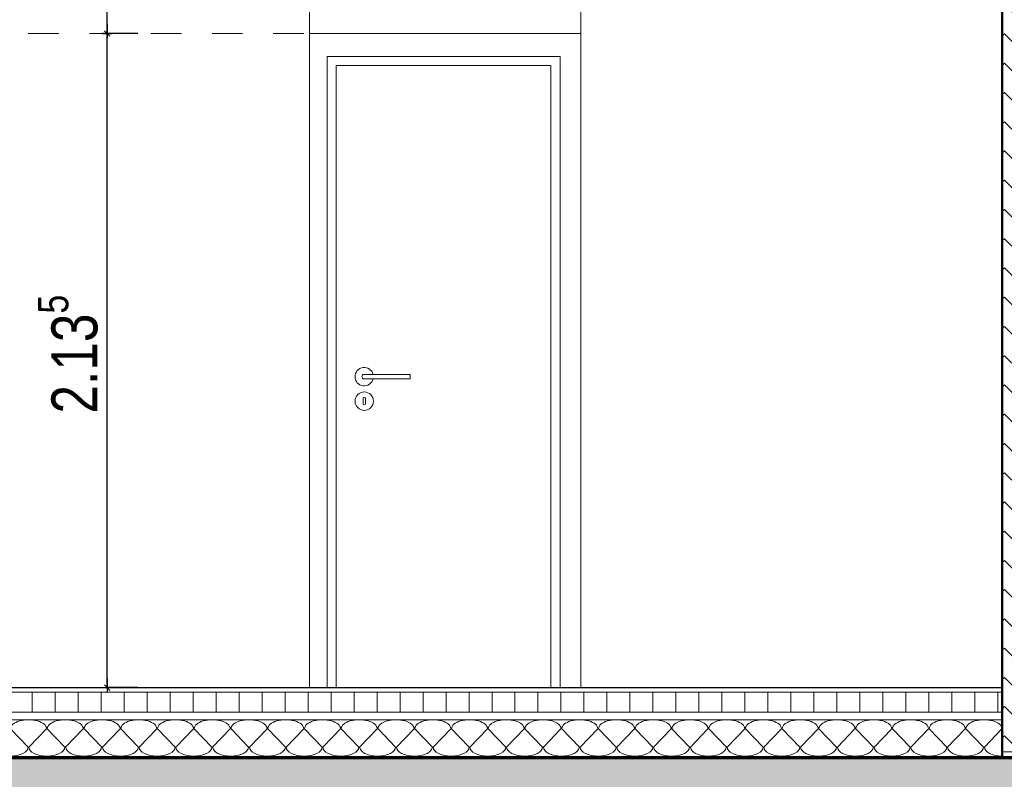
# Model space of a CAD drawing. Header units: metres. Extents: x 1316.5 to 1415.3, y -94.1 to -52.
# Tile 187 of 256: x 1363.9 to 1367.1, y -62.5 to -60. Entities that reach past the tile are written whole.
import ezdxf

# ---------------------------------------------------------------- set-up
doc = ezdxf.new("R2010")
doc.units = ezdxf.units.M
doc.header["$PDMODE"] = 65
doc.linetypes.add('AUSGEZOGEN', pattern=[0])
doc.linetypes.add('STRICHPUNKT2_S5', pattern=[0.1, 0.07, -0.01, 0.01, -0.01])
for name, color, linetype, lineweight in [('XR$11$Design', 4, 'AUSGEZOGEN', 13), ('XR$11$Türen', 3, 'AUSGEZOGEN', 18), ('XR$11$Wand', 1, 'AUSGEZOGEN', 50), ('XR$12$Achsen', 4, 'AUSGEZOGEN', 13), ('XR$12$Maßlinie 1_50', 7, 'AUSGEZOGEN', 25), ('XR$13$Muster', 4, 'AUSGEZOGEN', 13), ('XR$13$Schraffur', 4, 'AUSGEZOGEN', 13)]:
    doc.layers.add(name, color=color, linetype=linetype, lineweight=lineweight)
doc.styles.add('ARIAL', font='arial.ttf')
doc.dimstyles.new('DIMSTYLE_52', dxfattribs={"dimtxt": 0.15, "dimasz": 0.03, "dimexe": 0, "dimexo": 0, "dimgap": 0.075, "dimtad": 2, "dimdec": 1, "dimlfac": 100, "dimrnd": 0.5, "dimzin": 4, "dimdsep": 46, "dimtxsty": 'ARIAL', "dimblk1": 'ALL_ML_STRICH', "dimblk2": 'ALL_ML_STRICH', "dimsah": 1, "dimcen": 0, "dimclrd": 3, "dimclre": 3, "dimclrt": 3, "dimadec": 0, "dimazin": 0, "dimtfac": 1, "dimtdec": 0, "dimtix": 1, "dimtmove": 2, "dimatfit": 3, "dimfxl": 0, "dimtzin": 0, "dimlwd": 0, "dimlwe": 25, "dimarcsym": 0})
doc.dimstyles.new('DIMSTYLE_54', dxfattribs={"dimtxt": 0.125, "dimasz": 0.15, "dimexe": 0, "dimexo": 0, "dimgap": 0.0625, "dimtad": 2, "dimrnd": 0.005, "dimzin": 4, "dimdsep": 46, "dimtxsty": 'ARIAL', "dimblk1": 'ALL_ML_KREIS', "dimblk2": 'ALL_ML_KREIS', "dimsah": 1, "dimcen": 0, "dimclrd": 3, "dimclre": 3, "dimclrt": 3, "dimadec": 0, "dimazin": 0, "dimtfac": 1, "dimtdec": 0, "dimtix": 1, "dimtmove": 2, "dimatfit": 3, "dimfxl": 0, "dimtzin": 0, "dimlwd": 0, "dimlwe": 25, "dimarcsym": 0})
doc.dimstyles.new('DIMSTYLE_55', dxfattribs={"dimtxt": 0.125, "dimasz": 0.15, "dimexe": 0, "dimexo": 0, "dimgap": 0.0625, "dimtad": 2, "dimdec": 1, "dimlfac": 100, "dimrnd": 0.5, "dimzin": 4, "dimdsep": 46, "dimtxsty": 'ARIAL', "dimblk1": 'ALL_ML_KREIS', "dimblk2": 'ALL_ML_KREIS', "dimsah": 1, "dimcen": 0, "dimclrd": 3, "dimclre": 3, "dimclrt": 3, "dimadec": 0, "dimazin": 0, "dimtfac": 1, "dimtdec": 0, "dimtix": 1, "dimtmove": 2, "dimatfit": 3, "dimfxl": 0, "dimtvp": 1.2, "dimtzin": 0, "dimlwd": 0, "dimlwe": 25, "dimarcsym": 0})
doc.dimstyles.new('DIMSTYLE_56', dxfattribs={"dimtxt": 0.125, "dimasz": 0.15, "dimexe": 0, "dimexo": 0, "dimgap": 0.0625, "dimtad": 2, "dimdec": 3, "dimrnd": 0.005, "dimzin": 4, "dimdsep": 46, "dimtxsty": 'ARIAL', "dimblk1": 'ALL_ML_KREIS', "dimblk2": 'ALL_ML_KREIS', "dimsah": 1, "dimcen": 0, "dimclrd": 3, "dimclre": 3, "dimclrt": 3, "dimadec": 0, "dimazin": 0, "dimtfac": 1, "dimtdec": 0, "dimtix": 1, "dimtmove": 2, "dimatfit": 3, "dimfxl": 0, "dimtzin": 0, "dimlwd": 0, "dimlwe": 25, "dimarcsym": 0})
doc.dimstyles.new('DIMSTYLE_58', dxfattribs={"dimtxt": 0.15, "dimasz": 0.03, "dimexe": 0, "dimexo": 0, "dimgap": 0.075, "dimtad": 2, "dimdec": 3, "dimrnd": 0.005, "dimzin": 4, "dimdsep": 46, "dimtxsty": 'ARIAL', "dimblk1": 'ALL_ML_STRICH', "dimblk2": 'ALL_ML_STRICH', "dimsah": 1, "dimcen": 0, "dimclrd": 3, "dimclre": 3, "dimclrt": 3, "dimadec": 0, "dimazin": 0, "dimtfac": 1, "dimtdec": 0, "dimtix": 1, "dimtmove": 2, "dimatfit": 3, "dimfxl": 0, "dimtzin": 0, "dimlwd": 0, "dimlwe": 25, "dimarcsym": 0})
doc.dimstyles.new('DIMSTYLE_59', dxfattribs={"dimtxt": 0.175, "dimasz": 0.15, "dimexe": 0, "dimexo": 0, "dimgap": 0.0875, "dimtad": 2, "dimrnd": 0.005, "dimzin": 4, "dimdsep": 46, "dimtxsty": 'ARIAL', "dimblk1": 'ALL_ML_KREIS', "dimblk2": 'ALL_ML_KREIS', "dimsah": 1, "dimcen": 0, "dimclrd": 3, "dimclre": 3, "dimclrt": 3, "dimadec": 0, "dimazin": 0, "dimtfac": 1, "dimtdec": 0, "dimtix": 1, "dimtmove": 2, "dimatfit": 3, "dimfxl": 0, "dimtzin": 0, "dimlwd": 0, "dimlwe": 25, "dimarcsym": 0})

# ---------------------------------------------------------------- blocks, each defined once
blk = doc.blocks.new('MUSTERELEMENT_74')
at = {"layer": 'XR$11$Design', "color": 4, "linetype": 'AUSGEZOGEN', "lineweight": 13, "transparency": 33554687}
for p, q in [((1363.8492, -62.4497), (1363.9291, -62.4497)), ((1363.8492, -62.4547), (1363.9291, -62.4547)), ((1363.9291, -62.4497), (1364.0091, -62.4497)), ((1363.9291, -62.4497), (1363.9291, -62.4547)), ((1363.9291, -62.4497), (1363.9291, -62.4547)), ((1363.9291, -62.4507), (1363.9691, -62.4507)), ((1363.9291, -62.4517), (1363.9691, -62.4517)), ((1363.9291, -62.4527), (1363.9691, -62.4527)), ((1363.9291, -62.4537), (1363.9691, -62.4537)), ((1363.9291, -62.4547), (1364.0091, -62.4547)), ((1363.9691, -62.4497), (1363.9691, -62.4547)), ((1364.0091, -62.4497), (1364.0891, -62.4497)), ((1364.0091, -62.4497), (1364.0091, -62.4547)), ((1364.0091, -62.4497), (1364.0091, -62.4547)), ((1364.0091, -62.4507), (1364.0491, -62.4507)), ((1364.0091, -62.4517), (1364.0491, -62.4517)), ((1364.0091, -62.4527), (1364.0491, -62.4527)), ((1364.0091, -62.4537), (1364.0491, -62.4537)), ((1364.0091, -62.4547), (1364.0891, -62.4547)), ((1364.0491, -62.4497), (1364.0491, -62.4547)), ((1364.0891, -62.4497), (1364.169, -62.4497)), ((1364.0891, -62.4497), (1364.0891, -62.4547)), ((1364.0891, -62.4497), (1364.0891, -62.4547)), ((1364.0891, -62.4507), (1364.1291, -62.4507)), ((1364.0891, -62.4517), (1364.1291, -62.4517)), ((1364.0891, -62.4527), (1364.1291, -62.4527)), ((1364.0891, -62.4537), (1364.1291, -62.4537)), ((1364.0891, -62.4547), (1364.169, -62.4547)), ((1364.1291, -62.4497), (1364.1291, -62.4547)), ((1364.169, -62.4497), (1364.249, -62.4497)), ((1364.169, -62.4497), (1364.169, -62.4547)), ((1364.169, -62.4497), (1364.169, -62.4547)), ((1364.169, -62.4507), (1364.209, -62.4507)), ((1364.169, -62.4517), (1364.209, -62.4517)), ((1364.169, -62.4527), (1364.209, -62.4527)), ((1364.169, -62.4537), (1364.209, -62.4537)), ((1364.169, -62.4547), (1364.249, -62.4547)), ((1364.209, -62.4497), (1364.209, -62.4547)), ((1364.249, -62.4497), (1364.329, -62.4497)), ((1364.249, -62.4497), (1364.249, -62.4547)), ((1364.249, -62.4497), (1364.249, -62.4547)), ((1364.249, -62.4507), (1364.289, -62.4507)), ((1364.249, -62.4517), (1364.289, -62.4517)), ((1364.249, -62.4527), (1364.289, -62.4527)), ((1364.249, -62.4537), (1364.289, -62.4537)), ((1364.249, -62.4547), (1364.329, -62.4547)), ((1364.289, -62.4497), (1364.289, -62.4547)), ((1364.329, -62.4497), (1364.4089, -62.4497)), ((1364.329, -62.4497), (1364.329, -62.4547)), ((1364.329, -62.4497), (1364.329, -62.4547)), ((1364.329, -62.4507), (1364.369, -62.4507)), ((1364.329, -62.4517), (1364.369, -62.4517)), ((1364.329, -62.4527), (1364.369, -62.4527)), ((1364.329, -62.4537), (1364.369, -62.4537)), ((1364.329, -62.4547), (1364.4089, -62.4547)), ((1364.369, -62.4497), (1364.369, -62.4547)), ((1364.4089, -62.4497), (1364.4889, -62.4497)), ((1364.4089, -62.4497), (1364.4089, -62.4547)), ((1364.4089, -62.4497), (1364.4089, -62.4547)), ((1364.4089, -62.4507), (1364.4489, -62.4507)), ((1364.4089, -62.4517), (1364.4489, -62.4517)), ((1364.4089, -62.4527), (1364.4489, -62.4527)), ((1364.4089, -62.4537), (1364.4489, -62.4537)), ((1364.4089, -62.4547), (1364.4889, -62.4547)), ((1364.4489, -62.4497), (1364.4489, -62.4547)), ((1364.4889, -62.4497), (1364.5689, -62.4497)), ((1364.4889, -62.4497), (1364.4889, -62.4547)), ((1364.4889, -62.4497), (1364.4889, -62.4547)), ((1364.4889, -62.4507), (1364.5289, -62.4507)), ((1364.4889, -62.4517), (1364.5289, -62.4517)), ((1364.4889, -62.4527), (1364.5289, -62.4527)), ((1364.4889, -62.4537), (1364.5289, -62.4537)), ((1364.4889, -62.4547), (1364.5689, -62.4547)), ((1364.5289, -62.4497), (1364.5289, -62.4547)), ((1364.5689, -62.4497), (1364.6489, -62.4497)), ((1364.5689, -62.4497), (1364.5689, -62.4547)), ((1364.5689, -62.4497), (1364.5689, -62.4547)), ((1364.5689, -62.4507), (1364.6089, -62.4507)), ((1364.5689, -62.4517), (1364.6089, -62.4517)), ((1364.5689, -62.4527), (1364.6089, -62.4527)), ((1364.5689, -62.4537), (1364.6089, -62.4537)), ((1364.5689, -62.4547), (1364.6489, -62.4547)), ((1364.6089, -62.4497), (1364.6089, -62.4547)), ((1364.6489, -62.4497), (1364.7288, -62.4497)), ((1364.6489, -62.4497), (1364.6489, -62.4547)), ((1364.6489, -62.4497), (1364.6489, -62.4547)), ((1364.6489, -62.4507), (1364.6888, -62.4507)), ((1364.6489, -62.4517), (1364.6888, -62.4517)), ((1364.6489, -62.4527), (1364.6888, -62.4527)), ((1364.6489, -62.4537), (1364.6888, -62.4537)), ((1364.6489, -62.4547), (1364.7288, -62.4547)), ((1364.6888, -62.4497), (1364.6888, -62.4547)), ((1364.7288, -62.4497), (1364.8088, -62.4497)), ((1364.7288, -62.4497), (1364.7288, -62.4547)), ((1364.7288, -62.4497), (1364.7288, -62.4547)), ((1364.7288, -62.4507), (1364.7688, -62.4507)), ((1364.7288, -62.4517), (1364.7688, -62.4517)), ((1364.7288, -62.4527), (1364.7688, -62.4527)), ((1364.7288, -62.4537), (1364.7688, -62.4537)), ((1364.7288, -62.4547), (1364.8088, -62.4547)), ((1364.7688, -62.4497), (1364.7688, -62.4547)), ((1364.8088, -62.4497), (1364.8888, -62.4497)), ((1364.8088, -62.4497), (1364.8088, -62.4547)), ((1364.8088, -62.4497), (1364.8088, -62.4547)), ((1364.8088, -62.4507), (1364.8488, -62.4507)), ((1364.8088, -62.4517), (1364.8488, -62.4517)), ((1364.8088, -62.4527), (1364.8488, -62.4527)), ((1364.8088, -62.4537), (1364.8488, -62.4537)), ((1364.8088, -62.4547), (1364.8888, -62.4547)), ((1364.8488, -62.4497), (1364.8488, -62.4547)), ((1364.8888, -62.4497), (1364.9687, -62.4497)), ((1364.8888, -62.4497), (1364.8888, -62.4547)), ((1364.8888, -62.4497), (1364.8888, -62.4547)), ((1364.8888, -62.4507), (1364.9288, -62.4507)), ((1364.8888, -62.4517), (1364.9288, -62.4517)), ((1364.8888, -62.4527), (1364.9288, -62.4527)), ((1364.8888, -62.4537), (1364.9288, -62.4537)), ((1364.8888, -62.4547), (1364.9687, -62.4547)), ((1364.9288, -62.4497), (1364.9288, -62.4547)), ((1364.9687, -62.4497), (1365.0487, -62.4497)), ((1364.9687, -62.4497), (1364.9687, -62.4547)), ((1364.9687, -62.4497), (1364.9687, -62.4547)), ((1364.9687, -62.4507), (1365.0087, -62.4507)), ((1364.9687, -62.4517), (1365.0087, -62.4517)), ((1364.9687, -62.4527), (1365.0087, -62.4527)), ((1364.9687, -62.4537), (1365.0087, -62.4537)), ((1364.9687, -62.4547), (1365.0487, -62.4547)), ((1365.0087, -62.4497), (1365.0087, -62.4547)), ((1365.0487, -62.4497), (1365.1287, -62.4497)), ((1365.0487, -62.4497), (1365.0487, -62.4547)), ((1365.0487, -62.4497), (1365.0487, -62.4547)), ((1365.0487, -62.4507), (1365.0887, -62.4507)), ((1365.0487, -62.4517), (1365.0887, -62.4517)), ((1365.0487, -62.4527), (1365.0887, -62.4527)), ((1365.0487, -62.4537), (1365.0887, -62.4537)), ((1365.0487, -62.4547), (1365.1287, -62.4547)), ((1365.0887, -62.4497), (1365.0887, -62.4547)), ((1365.1287, -62.4497), (1365.2087, -62.4497)), ((1365.1287, -62.4497), (1365.1287, -62.4547)), ((1365.1287, -62.4497), (1365.1287, -62.4547)), ((1365.1287, -62.4507), (1365.1687, -62.4507)), ((1365.1287, -62.4517), (1365.1687, -62.4517)), ((1365.1287, -62.4527), (1365.1687, -62.4527)), ((1365.1287, -62.4537), (1365.1687, -62.4537)), ((1365.1287, -62.4547), (1365.2087, -62.4547)), ((1365.1687, -62.4497), (1365.1687, -62.4547)), ((1365.2087, -62.4497), (1365.2886, -62.4497)), ((1365.2087, -62.4497), (1365.2087, -62.4547)), ((1365.2087, -62.4497), (1365.2087, -62.4547)), ((1365.2087, -62.4507), (1365.2486, -62.4507)), ((1365.2087, -62.4517), (1365.2486, -62.4517)), ((1365.2087, -62.4527), (1365.2486, -62.4527)), ((1365.2087, -62.4537), (1365.2486, -62.4537)), ((1365.2087, -62.4547), (1365.2886, -62.4547)), ((1365.2486, -62.4497), (1365.2486, -62.4547)), ((1365.2886, -62.4497), (1365.3686, -62.4497)), ((1365.2886, -62.4497), (1365.2886, -62.4547)), ((1365.2886, -62.4497), (1365.2886, -62.4547)), ((1365.2886, -62.4507), (1365.3286, -62.4507)), ((1365.2886, -62.4517), (1365.3286, -62.4517)), ((1365.2886, -62.4527), (1365.3286, -62.4527)), ((1365.2886, -62.4537), (1365.3286, -62.4537)), ((1365.2886, -62.4547), (1365.3686, -62.4547)), ((1365.3286, -62.4497), (1365.3286, -62.4547)), ((1365.3686, -62.4497), (1365.4486, -62.4497)), ((1365.3686, -62.4497), (1365.3686, -62.4547)), ((1365.3686, -62.4497), (1365.3686, -62.4547)), ((1365.3686, -62.4507), (1365.4086, -62.4507)), ((1365.3686, -62.4517), (1365.4086, -62.4517)), ((1365.3686, -62.4527), (1365.4086, -62.4527)), ((1365.3686, -62.4537), (1365.4086, -62.4537)), ((1365.3686, -62.4547), (1365.4486, -62.4547)), ((1365.4086, -62.4497), (1365.4086, -62.4547)), ((1365.4486, -62.4497), (1365.5285, -62.4497)), ((1365.4486, -62.4497), (1365.4486, -62.4547)), ((1365.4486, -62.4497), (1365.4486, -62.4547)), ((1365.4486, -62.4507), (1365.4886, -62.4507)), ((1365.4486, -62.4517), (1365.4886, -62.4517)), ((1365.4486, -62.4527), (1365.4886, -62.4527)), ((1365.4486, -62.4537), (1365.4886, -62.4537)), ((1365.4486, -62.4547), (1365.5285, -62.4547)), ((1365.4886, -62.4497), (1365.4886, -62.4547)), ((1365.5285, -62.4497), (1365.6085, -62.4497)), ((1365.5285, -62.4497), (1365.5285, -62.4547)), ((1365.5285, -62.4497), (1365.5285, -62.4547)), ((1365.5285, -62.4507), (1365.5685, -62.4507)), ((1365.5285, -62.4517), (1365.5685, -62.4517)), ((1365.5285, -62.4527), (1365.5685, -62.4527)), ((1365.5285, -62.4537), (1365.5685, -62.4537)), ((1365.5285, -62.4547), (1365.6085, -62.4547)), ((1365.5685, -62.4497), (1365.5685, -62.4547)), ((1365.6085, -62.4497), (1365.6885, -62.4497)), ((1365.6085, -62.4497), (1365.6085, -62.4547)), ((1365.6085, -62.4497), (1365.6085, -62.4547)), ((1365.6085, -62.4507), (1365.6485, -62.4507)), ((1365.6085, -62.4517), (1365.6485, -62.4517)), ((1365.6085, -62.4527), (1365.6485, -62.4527)), ((1365.6085, -62.4537), (1365.6485, -62.4537)), ((1365.6085, -62.4547), (1365.6885, -62.4547)), ((1365.6485, -62.4497), (1365.6485, -62.4547)), ((1365.6885, -62.4497), (1365.7685, -62.4497)), ((1365.6885, -62.4497), (1365.6885, -62.4547)), ((1365.6885, -62.4497), (1365.6885, -62.4547)), ((1365.6885, -62.4507), (1365.7285, -62.4507)), ((1365.6885, -62.4517), (1365.7285, -62.4517)), ((1365.6885, -62.4527), (1365.7285, -62.4527)), ((1365.6885, -62.4537), (1365.7285, -62.4537)), ((1365.6885, -62.4547), (1365.7685, -62.4547)), ((1365.7285, -62.4497), (1365.7285, -62.4547)), ((1365.7685, -62.4497), (1365.8484, -62.4497)), ((1365.7685, -62.4497), (1365.7685, -62.4547)), ((1365.7685, -62.4497), (1365.7685, -62.4547)), ((1365.7685, -62.4507), (1365.8084, -62.4507)), ((1365.7685, -62.4517), (1365.8084, -62.4517)), ((1365.7685, -62.4527), (1365.8084, -62.4527)), ((1365.7685, -62.4537), (1365.8084, -62.4537)), ((1365.7685, -62.4547), (1365.8484, -62.4547)), ((1365.8084, -62.4497), (1365.8084, -62.4547)), ((1365.8484, -62.4497), (1365.9284, -62.4497)), ((1365.8484, -62.4497), (1365.8484, -62.4547)), ((1365.8484, -62.4497), (1365.8484, -62.4547)), ((1365.8484, -62.4507), (1365.8884, -62.4507)), ((1365.8484, -62.4517), (1365.8884, -62.4517)), ((1365.8484, -62.4527), (1365.8884, -62.4527)), ((1365.8484, -62.4537), (1365.8884, -62.4537)), ((1365.8484, -62.4547), (1365.9284, -62.4547)), ((1365.8884, -62.4497), (1365.8884, -62.4547)), ((1365.9284, -62.4497), (1366.0084, -62.4497)), ((1365.9284, -62.4497), (1365.9284, -62.4547)), ((1365.9284, -62.4497), (1365.9284, -62.4547)), ((1365.9284, -62.4507), (1365.9684, -62.4507)), ((1365.9284, -62.4517), (1365.9684, -62.4517)), ((1365.9284, -62.4527), (1365.9684, -62.4527)), ((1365.9284, -62.4537), (1365.9684, -62.4537)), ((1365.9284, -62.4547), (1366.0084, -62.4547)), ((1365.9684, -62.4497), (1365.9684, -62.4547)), ((1366.0084, -62.4497), (1366.0883, -62.4497)), ((1366.0084, -62.4497), (1366.0084, -62.4547)), ((1366.0084, -62.4497), (1366.0084, -62.4547)), ((1366.0084, -62.4507), (1366.0483, -62.4507)), ((1366.0084, -62.4517), (1366.0483, -62.4517)), ((1366.0084, -62.4527), (1366.0483, -62.4527)), ((1366.0084, -62.4537), (1366.0483, -62.4537)), ((1366.0084, -62.4547), (1366.0883, -62.4547)), ((1366.0483, -62.4497), (1366.0483, -62.4547)), ((1366.0883, -62.4497), (1366.1683, -62.4497)), ((1366.0883, -62.4497), (1366.0883, -62.4547)), ((1366.0883, -62.4497), (1366.0883, -62.4547)), ((1366.0883, -62.4507), (1366.1283, -62.4507)), ((1366.0883, -62.4517), (1366.1283, -62.4517)), ((1366.0883, -62.4527), (1366.1283, -62.4527)), ((1366.0883, -62.4537), (1366.1283, -62.4537)), ((1366.0883, -62.4547), (1366.1683, -62.4547)), ((1366.1283, -62.4497), (1366.1283, -62.4547)), ((1366.1683, -62.4497), (1366.2483, -62.4497)), ((1366.1683, -62.4497), (1366.1683, -62.4547)), ((1366.1683, -62.4497), (1366.1683, -62.4547)), ((1366.1683, -62.4507), (1366.2083, -62.4507)), ((1366.1683, -62.4517), (1366.2083, -62.4517)), ((1366.1683, -62.4527), (1366.2083, -62.4527)), ((1366.1683, -62.4537), (1366.2083, -62.4537)), ((1366.1683, -62.4547), (1366.2483, -62.4547)), ((1366.2083, -62.4497), (1366.2083, -62.4547)), ((1366.2483, -62.4497), (1366.3282, -62.4497)), ((1366.2483, -62.4497), (1366.2483, -62.4547)), ((1366.2483, -62.4497), (1366.2483, -62.4547)), ((1366.2483, -62.4507), (1366.2883, -62.4507)), ((1366.2483, -62.4517), (1366.2883, -62.4517)), ((1366.2483, -62.4527), (1366.2883, -62.4527)), ((1366.2483, -62.4537), (1366.2883, -62.4537)), ((1366.2483, -62.4547), (1366.3282, -62.4547)), ((1366.2883, -62.4497), (1366.2883, -62.4547)), ((1366.3282, -62.4497), (1366.4082, -62.4497)), ((1366.3282, -62.4497), (1366.3282, -62.4547)), ((1366.3282, -62.4497), (1366.3282, -62.4547)), ((1366.3282, -62.4507), (1366.3682, -62.4507)), ((1366.3282, -62.4517), (1366.3682, -62.4517)), ((1366.3282, -62.4527), (1366.3682, -62.4527)), ((1366.3282, -62.4537), (1366.3682, -62.4537)), ((1366.3282, -62.4547), (1366.4082, -62.4547)), ((1366.3682, -62.4497), (1366.3682, -62.4547)), ((1366.4082, -62.4497), (1366.4882, -62.4497)), ((1366.4082, -62.4497), (1366.4082, -62.4547)), ((1366.4082, -62.4497), (1366.4082, -62.4547)), ((1366.4082, -62.4507), (1366.4482, -62.4507)), ((1366.4082, -62.4517), (1366.4482, -62.4517)), ((1366.4082, -62.4527), (1366.4482, -62.4527)), ((1366.4082, -62.4537), (1366.4482, -62.4537)), ((1366.4082, -62.4547), (1366.4882, -62.4547)), ((1366.4482, -62.4497), (1366.4482, -62.4547)), ((1366.4882, -62.4497), (1366.5682, -62.4497)), ((1366.4882, -62.4497), (1366.4882, -62.4547)), ((1366.4882, -62.4497), (1366.4882, -62.4547)), ((1366.4882, -62.4507), (1366.5282, -62.4507)), ((1366.4882, -62.4517), (1366.5282, -62.4517)), ((1366.4882, -62.4527), (1366.5282, -62.4527)), ((1366.4882, -62.4537), (1366.5282, -62.4537)), ((1366.4882, -62.4547), (1366.5682, -62.4547)), ((1366.5282, -62.4497), (1366.5282, -62.4547)), ((1366.5682, -62.4497), (1366.6481, -62.4497)), ((1366.5682, -62.4497), (1366.5682, -62.4547)), ((1366.5682, -62.4497), (1366.5682, -62.4547)), ((1366.5682, -62.4507), (1366.6081, -62.4507)), ((1366.5682, -62.4517), (1366.6081, -62.4517)), ((1366.5682, -62.4527), (1366.6081, -62.4527)), ((1366.5682, -62.4537), (1366.6081, -62.4537)), ((1366.5682, -62.4547), (1366.6481, -62.4547)), ((1366.6081, -62.4497), (1366.6081, -62.4547)), ((1366.6481, -62.4497), (1366.7281, -62.4497)), ((1366.6481, -62.4497), (1366.6481, -62.4547)), ((1366.6481, -62.4497), (1366.6481, -62.4547)), ((1366.6481, -62.4507), (1366.6881, -62.4507)), ((1366.6481, -62.4517), (1366.6881, -62.4517)), ((1366.6481, -62.4527), (1366.6881, -62.4527)), ((1366.6481, -62.4537), (1366.6881, -62.4537)), ((1366.6481, -62.4547), (1366.7281, -62.4547)), ((1366.6881, -62.4497), (1366.6881, -62.4547)), ((1366.7281, -62.4497), (1366.8081, -62.4497)), ((1366.7281, -62.4497), (1366.7281, -62.4547)), ((1366.7281, -62.4497), (1366.7281, -62.4547)), ((1366.7281, -62.4507), (1366.7681, -62.4507)), ((1366.7281, -62.4517), (1366.7681, -62.4517)), ((1366.7281, -62.4527), (1366.7681, -62.4527)), ((1366.7281, -62.4537), (1366.7681, -62.4537)), ((1366.7281, -62.4547), (1366.8081, -62.4547)), ((1366.7681, -62.4497), (1366.7681, -62.4547)), ((1366.8081, -62.4497), (1366.888, -62.4497)), ((1366.8081, -62.4497), (1366.8081, -62.4547)), ((1366.8081, -62.4497), (1366.8081, -62.4547)), ((1366.8081, -62.4507), (1366.8481, -62.4507)), ((1366.8081, -62.4517), (1366.8481, -62.4517)), ((1366.8081, -62.4527), (1366.8481, -62.4527)), ((1366.8081, -62.4537), (1366.8481, -62.4537)), ((1366.8081, -62.4547), (1366.888, -62.4547)), ((1366.8481, -62.4497), (1366.8481, -62.4547)), ((1366.888, -62.4497), (1366.968, -62.4497)), ((1366.888, -62.4497), (1366.888, -62.4547)), ((1366.888, -62.4497), (1366.888, -62.4547)), ((1366.888, -62.4507), (1366.928, -62.4507)), ((1366.888, -62.4517), (1366.928, -62.4517)), ((1366.888, -62.4527), (1366.928, -62.4527)), ((1366.888, -62.4537), (1366.928, -62.4537)), ((1366.888, -62.4547), (1366.968, -62.4547)), ((1366.928, -62.4497), (1366.928, -62.4547)), ((1366.968, -62.4497), (1367.048, -62.4497)), ((1366.968, -62.4497), (1366.968, -62.4547)), ((1366.968, -62.4497), (1366.968, -62.4547)), ((1366.968, -62.4507), (1367.008, -62.4507)), ((1366.968, -62.4517), (1367.008, -62.4517)), ((1366.968, -62.4527), (1367.008, -62.4527)), ((1366.968, -62.4537), (1367.008, -62.4537)), ((1366.968, -62.4547), (1367.048, -62.4547)), ((1367.008, -62.4497), (1367.008, -62.4547)), ((1367.048, -62.4497), (1367.128, -62.4497)), ((1367.048, -62.4497), (1367.048, -62.4547)), ((1367.048, -62.4497), (1367.048, -62.4547)), ((1367.048, -62.4507), (1367.088, -62.4507)), ((1367.048, -62.4517), (1367.088, -62.4517)), ((1367.048, -62.4527), (1367.088, -62.4527)), ((1367.048, -62.4537), (1367.088, -62.4537)), ((1367.048, -62.4547), (1367.128, -62.4547)), ((1367.088, -62.4497), (1367.088, -62.4547))]:
    blk.add_line(p, q, dxfattribs=at)
blk = doc.blocks.new('ALL_ML_KREIS')
at = {"color": 0, "linetype": 'ByBlock', "lineweight": -2}
for p, q in [((0, -0.5), (0, 0.5)), ((-1, 0), (0.5, 0))]:
    blk.add_line(p, q, dxfattribs=at)
blk.add_circle((0, 0), 0.15, dxfattribs=at)
blk = doc.blocks.new('*D765')
at = {"layer": 'DEFPOINTS', "color": 3, "linetype": 'AUSGEZOGEN', "lineweight": 25, "transparency": 33554687}
for p in [(1361.1501, -55.5733), (1388.4801, -60.4577), (1361.1501, -64.661)]:
    blk.add_point(p, dxfattribs=at)
at = {"layer": 'XR$12$Maßlinie 1_50', "color": 3, "linetype": 'AUSGEZOGEN', "lineweight": -2, "transparency": 33554687}
for p, q in [((1361.1501, -64.361), (1361.1501, -64.661)), ((1388.4801, -64.361), (1388.4801, -64.661)), ((1361.1501, -64.661), (1388.4801, -64.661))]:
    blk.add_line(p, q, dxfattribs=at)
at = {"layer": 'XR$12$Maßlinie 1_50', "color": 3, "linetype": 'AUSGEZOGEN', "lineweight": 25, "transparency": 33554687, "xscale": 0.15, "yscale": 0.15, "zscale": 0.15, "rotation": 180}
blk.add_blockref('ALL_ML_KREIS', (1361.1501, -64.661), dxfattribs=at)
at = {"layer": 'XR$12$Maßlinie 1_50', "color": 3, "linetype": 'AUSGEZOGEN', "lineweight": 25, "transparency": 33554687, "xscale": 0.15, "yscale": 0.15, "zscale": 0.15}
blk.add_blockref('ALL_ML_KREIS', (1388.4801, -64.661), dxfattribs=at)
at = {"layer": 'XR$12$Maßlinie 1_50', "color": 3, "linetype": 'AUSGEZOGEN', "lineweight": 25, "transparency": 33554687, "insert": (1374.8194, -64.5463), "char_height": 0.125, "width": 0.625, "attachment_point": 5, "style": 'ARIAL'}
blk.add_mtext('\\A1;{\\A1;{27.33\\H0.082500;\\S^ ;}}', dxfattribs=at)
blk = doc.blocks.new('*D773')
at = {"layer": 'DEFPOINTS', "color": 3, "linetype": 'AUSGEZOGEN', "lineweight": 25, "transparency": 33554687}
for p in [(1361.4801, -58.1201), (1367.1151, -58.7796), (1361.4801, -64.0607)]:
    blk.add_point(p, dxfattribs=at)
at = {"layer": 'XR$12$Maßlinie 1_50', "color": 3, "linetype": 'AUSGEZOGEN', "lineweight": -2, "transparency": 33554687}
for p, q in [((1361.4801, -63.7557), (1361.4801, -64.0607)), ((1367.1151, -63.7607), (1367.1151, -64.0607)), ((1361.4801, -64.0607), (1367.1151, -64.0607))]:
    blk.add_line(p, q, dxfattribs=at)
at = {"layer": 'XR$12$Maßlinie 1_50', "color": 3, "linetype": 'AUSGEZOGEN', "lineweight": 25, "transparency": 33554687, "xscale": 0.15, "yscale": 0.15, "zscale": 0.15, "rotation": 180}
blk.add_blockref('ALL_ML_KREIS', (1361.4801, -64.0607), dxfattribs=at)
at = {"layer": 'XR$12$Maßlinie 1_50', "color": 3, "linetype": 'AUSGEZOGEN', "lineweight": 25, "transparency": 33554687, "xscale": 0.15, "yscale": 0.15, "zscale": 0.15}
blk.add_blockref('ALL_ML_KREIS', (1367.1151, -64.0607), dxfattribs=at)
at = {"layer": 'XR$12$Maßlinie 1_50', "color": 3, "linetype": 'AUSGEZOGEN', "lineweight": 25, "transparency": 33554687, "insert": (1364.3194, -63.946), "char_height": 0.125, "width": 0.625, "attachment_point": 5, "style": 'ARIAL'}
blk.add_mtext('\\A1;{\\A1;{5.63\\H0.082500;\\S5^ ;}}', dxfattribs=at)
blk = doc.blocks.new('*D774')
at = {"layer": 'DEFPOINTS', "color": 3, "linetype": 'AUSGEZOGEN', "lineweight": 25, "transparency": 33554687}
for p in [(1367.1151, -58.7796), (1367.3551, -58.8364), (1367.1151, -64.0607)]:
    blk.add_point(p, dxfattribs=at)
at = {"layer": 'XR$12$Maßlinie 1_50', "color": 3, "linetype": 'AUSGEZOGEN', "lineweight": -2, "transparency": 33554687}
for p, q in [((1367.1151, -63.7607), (1367.1151, -64.0607)), ((1367.3551, -63.7607), (1367.3551, -64.0607)), ((1367.1151, -64.0607), (1367.3551, -64.0607))]:
    blk.add_line(p, q, dxfattribs=at)
at = {"layer": 'XR$12$Maßlinie 1_50', "color": 3, "linetype": 'AUSGEZOGEN', "lineweight": 25, "transparency": 33554687, "xscale": 0.15, "yscale": 0.15, "zscale": 0.15, "rotation": 180}
blk.add_blockref('ALL_ML_KREIS', (1367.1151, -64.0607), dxfattribs=at)
at = {"layer": 'XR$12$Maßlinie 1_50', "color": 3, "linetype": 'AUSGEZOGEN', "lineweight": 25, "transparency": 33554687, "xscale": 0.15, "yscale": 0.15, "zscale": 0.15}
blk.add_blockref('ALL_ML_KREIS', (1367.3551, -64.0607), dxfattribs=at)
at = {"layer": 'XR$12$Maßlinie 1_50', "color": 3, "linetype": 'AUSGEZOGEN', "lineweight": 25, "transparency": 33554687, "insert": (1367.2297, -63.9482), "char_height": 0.125, "width": 0.5, "attachment_point": 5, "style": 'ARIAL'}
blk.add_mtext('\\A1;{\\A1;{24\\H0.082500;\\S^ ;}}', dxfattribs=at)
blk = doc.blocks.new('ALL_ML_STRICH')
at = {"color": 0, "linetype": 'ByBlock', "lineweight": -2}
for p, q in [((-1, 0), (0.5, 0)), ((-0.3, -0.3), (0.3, 0.3)), ((0, -0.5), (0, 0.5))]:
    blk.add_line(p, q, dxfattribs=at)
blk = doc.blocks.new('*D787')
at = {"layer": 'DEFPOINTS', "color": 3, "linetype": 'AUSGEZOGEN', "lineweight": 25, "transparency": 33554687}
for p in [(1364.8908, -60.0901), (1364.1944, -62.2251), (1364.8908, -62.2251)]:
    blk.add_point(p, dxfattribs=at)
at = {"layer": 'XR$12$Maßlinie 1_50', "color": 3, "linetype": 'AUSGEZOGEN', "lineweight": -2, "transparency": 33554687}
for p, q in [((1364.2944, -60.0901), (1364.1944, -60.0901)), ((1364.1944, -62.2251), (1364.1944, -60.0901)), ((1364.2944, -62.2251), (1364.1944, -62.2251))]:
    blk.add_line(p, q, dxfattribs=at)
at = {"layer": 'XR$12$Maßlinie 1_50', "color": 3, "linetype": 'AUSGEZOGEN', "lineweight": 25, "transparency": 33554687, "xscale": 0.03000000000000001, "yscale": 0.03000000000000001, "zscale": 0.03000000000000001}
for p, rotation in [((1364.1944, -60.0901), 90), ((1364.1944, -62.2251), 270)]:
    blk.add_blockref('ALL_ML_STRICH', p, dxfattribs=dict(at, rotation=rotation))
at = {"layer": 'XR$12$Maßlinie 1_50', "color": 3, "linetype": 'AUSGEZOGEN', "lineweight": 25, "transparency": 33554687, "insert": (1364.0668, -61.1367), "char_height": 0.15, "width": 0.6, "attachment_point": 5, "rotation": 90, "style": 'ARIAL'}
blk.add_mtext('\\W0.80;\\A1;{\\A1;{2.13\\H0.099000;\\S5^ ;}}', dxfattribs=at)
blk = doc.blocks.new('*D788')
at = {"layer": 'DEFPOINTS', "color": 3, "linetype": 'AUSGEZOGEN', "lineweight": 25, "transparency": 33554687}
for p in [(1364.8908, -59.5901), (1364.1944, -60.0901), (1364.8908, -60.0901)]:
    blk.add_point(p, dxfattribs=at)
at = {"layer": 'XR$12$Maßlinie 1_50', "color": 3, "linetype": 'AUSGEZOGEN', "lineweight": -2, "transparency": 33554687}
for p, q in [((1364.2944, -59.5901), (1364.1944, -59.5901)), ((1364.1944, -60.0901), (1364.1944, -59.5901)), ((1364.2944, -60.0901), (1364.1944, -60.0901))]:
    blk.add_line(p, q, dxfattribs=at)
at = {"layer": 'XR$12$Maßlinie 1_50', "color": 3, "linetype": 'AUSGEZOGEN', "lineweight": 25, "transparency": 33554687, "xscale": 0.03000000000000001, "yscale": 0.03000000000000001, "zscale": 0.03000000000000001}
for p, rotation in [((1364.1944, -59.5901), 90), ((1364.1944, -60.0901), 270)]:
    blk.add_blockref('ALL_ML_STRICH', p, dxfattribs=dict(at, rotation=rotation))
at = {"layer": 'XR$12$Maßlinie 1_50', "color": 3, "linetype": 'AUSGEZOGEN', "lineweight": 25, "transparency": 33554687, "insert": (1364.0669, -59.8453), "char_height": 0.15, "width": 0.48, "attachment_point": 5, "rotation": 90, "style": 'ARIAL'}
blk.add_mtext('\\W0.80;\\A1;{\\A1;{50\\H0.099000;\\S^ ;}}', dxfattribs=at)
blk = doc.blocks.new('*D795')
at = {"layer": 'DEFPOINTS', "color": 3, "linetype": 'AUSGEZOGEN', "lineweight": 25, "transparency": 33554687}
for p in [(1388.4801, -59.7858), (1342.7701, -60.2158), (1342.7701, -65.2751)]:
    blk.add_point(p, dxfattribs=at)
at = {"layer": 'XR$12$Maßlinie 1_50', "color": 3, "linetype": 'AUSGEZOGEN', "lineweight": -2, "transparency": 33554687}
for p, q in [((1342.7701, -64.9751), (1342.7701, -65.2751)), ((1388.4801, -64.9751), (1388.4801, -65.2751)), ((1342.7701, -65.2751), (1388.4801, -65.2751))]:
    blk.add_line(p, q, dxfattribs=at)
at = {"layer": 'XR$12$Maßlinie 1_50', "color": 3, "linetype": 'AUSGEZOGEN', "lineweight": 25, "transparency": 33554687, "xscale": 0.15, "yscale": 0.15, "zscale": 0.15, "rotation": 180}
blk.add_blockref('ALL_ML_KREIS', (1342.7701, -65.2751), dxfattribs=at)
at = {"layer": 'XR$12$Maßlinie 1_50', "color": 3, "linetype": 'AUSGEZOGEN', "lineweight": 25, "transparency": 33554687, "xscale": 0.15, "yscale": 0.15, "zscale": 0.15}
blk.add_blockref('ALL_ML_KREIS', (1388.4801, -65.2751), dxfattribs=at)
at = {"layer": 'XR$12$Maßlinie 1_50', "color": 3, "linetype": 'AUSGEZOGEN', "lineweight": 25, "transparency": 33554687, "insert": (1365.6454, -65.1346), "char_height": 0.175, "width": 0.875, "attachment_point": 5, "style": 'ARIAL'}
blk.add_mtext('\\A1;{\\fArial|i0|b1;\\A1;{45.71\\H0.115500;\\S^ ;}}', dxfattribs=at)
blk = doc.blocks.new('MUSTERELEMENT_97')
at = {"layer": 'XR$13$Muster', "color": 52, "linetype": 'AUSGEZOGEN', "lineweight": 13, "transparency": 33554687}
for p, q in [((1363.8792, -62.3594), (1363.9368, -62.4194)), ((1363.9392, -62.4194), (1363.9967, -62.3594)), ((1363.9991, -62.3594), (1364.0567, -62.4194)), ((1364.0591, -62.4194), (1364.1166, -62.3594)), ((1364.119, -62.3594), (1364.1766, -62.4194)), ((1364.179, -62.4194), (1364.2365, -62.3594)), ((1364.2389, -62.3594), (1364.2964, -62.4194)), ((1364.2988, -62.4194), (1364.3564, -62.3594)), ((1364.3588, -62.3594), (1364.4163, -62.4194)), ((1364.4187, -62.4194), (1364.4763, -62.3594)), ((1364.4787, -62.3594), (1364.5362, -62.4194)), ((1364.5386, -62.4194), (1364.5962, -62.3594)), ((1364.5986, -62.3594), (1364.6561, -62.4194)), ((1364.6585, -62.4194), (1364.7161, -62.3594)), ((1364.7185, -62.3594), (1364.776, -62.4194)), ((1364.7784, -62.4194), (1364.836, -62.3594)), ((1364.8384, -62.3594), (1364.8959, -62.4194)), ((1364.8983, -62.4194), (1364.9559, -62.3594)), ((1364.9583, -62.3594), (1365.0158, -62.4194)), ((1365.0182, -62.4194), (1365.0758, -62.3594)), ((1365.0782, -62.3594), (1365.1357, -62.4194)), ((1365.1381, -62.4194), (1365.1957, -62.3594)), ((1365.198, -62.3594), (1365.2556, -62.4194)), ((1365.258, -62.4194), (1365.3155, -62.3594)), ((1365.3179, -62.3594), (1365.3755, -62.4194)), ((1365.3779, -62.4194), (1365.4354, -62.3594)), ((1365.4378, -62.3594), (1365.4954, -62.4194)), ((1365.4978, -62.4194), (1365.5553, -62.3594)), ((1365.5577, -62.3594), (1365.6153, -62.4194)), ((1365.6177, -62.4194), (1365.6752, -62.3594)), ((1365.6776, -62.3594), (1365.7352, -62.4194)), ((1365.7376, -62.4194), (1365.7951, -62.3594)), ((1365.7975, -62.3594), (1365.8551, -62.4194)), ((1365.8575, -62.4194), (1365.915, -62.3594)), ((1365.9174, -62.3594), (1365.975, -62.4194)), ((1365.9774, -62.4194), (1366.0349, -62.3594)), ((1366.0373, -62.3594), (1366.0949, -62.4194)), ((1366.0973, -62.4194), (1366.1548, -62.3594)), ((1366.1572, -62.3594), (1366.2147, -62.4194)), ((1366.2171, -62.4194), (1366.2747, -62.3594)), ((1366.2771, -62.3594), (1366.3346, -62.4194)), ((1366.337, -62.4194), (1366.3946, -62.3594)), ((1366.397, -62.3594), (1366.4545, -62.4194)), ((1366.4569, -62.4194), (1366.5145, -62.3594)), ((1366.5169, -62.3594), (1366.5744, -62.4194)), ((1366.5768, -62.4194), (1366.6344, -62.3594)), ((1366.6368, -62.3594), (1366.6943, -62.4194)), ((1366.6967, -62.4194), (1366.7543, -62.3594)), ((1366.7567, -62.3594), (1366.8142, -62.4194)), ((1366.8166, -62.4194), (1366.8742, -62.3594)), ((1366.8766, -62.3594), (1366.9341, -62.4194)), ((1366.9365, -62.4194), (1366.9941, -62.3594)), ((1366.9965, -62.3594), (1367.054, -62.4194)), ((1367.0564, -62.4194), (1367.1139, -62.3594))]:
    blk.add_line(p, q, dxfattribs=at)
for centre, start_param, end_param in [((1363.938, -62.3594), 0, 3.141593), ((1364.0579, -62.3594), 0, 3.141593), ((1364.1778, -62.3594), 0, 3.141593), ((1364.2976, -62.3594), 0, 3.141593), ((1364.4175, -62.3594), 0, 3.141593), ((1364.5374, -62.3594), 0, 3.141593), ((1364.6573, -62.3594), 0, 3.141593), ((1364.7772, -62.3594), 0, 3.141593), ((1364.8971, -62.3594), 0, 3.141593), ((1365.017, -62.3594), 0, 3.141593), ((1365.1369, -62.3594), 0, 3.141593), ((1365.2568, -62.3594), 0, 3.141593), ((1365.3767, -62.3594), 0, 3.141593), ((1365.4966, -62.3594), 0, 3.141593), ((1365.6165, -62.3594), 0, 3.141593), ((1365.7364, -62.3594), 0, 3.141593), ((1365.8563, -62.3594), 0, 3.141593), ((1365.9762, -62.3594), 0, 3.141593), ((1366.0961, -62.3594), 0, 3.141593), ((1366.2159, -62.3594), 0, 3.141593), ((1366.3358, -62.3594), 0, 3.141593), ((1366.4557, -62.3594), 0, 3.141593), ((1366.5756, -62.3594), 0, 3.141593), ((1366.6955, -62.3594), 0, 3.141593), ((1366.8154, -62.3594), 0, 3.141593), ((1366.9353, -62.3594), 0, 3.141593), ((1367.0552, -62.3594), 0, 3.141593), ((1363.878, -62.4194), 4.712389, 6.283185), ((1363.9979, -62.4194), 3.141593, 4.712389), ((1363.9979, -62.4194), 4.712389, 6.283185), ((1364.1178, -62.4194), 3.141593, 4.712389), ((1364.1178, -62.4194), 4.712389, 6.283185), ((1364.2377, -62.4194), 3.141593, 4.712389), ((1364.2377, -62.4194), 4.712389, 6.283185), ((1364.3576, -62.4194), 3.141593, 4.712389), ((1364.3576, -62.4194), 4.712389, 6.283185), ((1364.4775, -62.4194), 3.141593, 4.712389), ((1364.4775, -62.4194), 4.712389, 6.283185), ((1364.5974, -62.4194), 3.141593, 4.712389), ((1364.5974, -62.4194), 4.712389, 6.283185), ((1364.7173, -62.4194), 3.141593, 4.712389), ((1364.7173, -62.4194), 4.712389, 6.283185), ((1364.8372, -62.4194), 3.141593, 4.712389), ((1364.8372, -62.4194), 4.712389, 6.283185), ((1364.9571, -62.4194), 3.141593, 4.712389), ((1364.9571, -62.4194), 4.712389, 6.283185), ((1365.077, -62.4194), 3.141593, 4.712389), ((1365.077, -62.4194), 4.712389, 6.283185), ((1365.1968, -62.4194), 3.141593, 4.712389), ((1365.1968, -62.4194), 4.712389, 6.283185), ((1365.3167, -62.4194), 3.141593, 4.712389), ((1365.3167, -62.4194), 4.712389, 6.283185), ((1365.4366, -62.4194), 3.141593, 4.712389), ((1365.4366, -62.4194), 4.712389, 6.283185), ((1365.5565, -62.4194), 3.141593, 4.712389), ((1365.5565, -62.4194), 4.712389, 6.283185), ((1365.6764, -62.4194), 3.141593, 4.712389), ((1365.6764, -62.4194), 4.712389, 6.283185), ((1365.7963, -62.4194), 3.141593, 4.712389), ((1365.7963, -62.4194), 4.712389, 6.283185), ((1365.9162, -62.4194), 3.141593, 4.712389), ((1365.9162, -62.4194), 4.712389, 6.283185), ((1366.0361, -62.4194), 3.141593, 4.712389), ((1366.0361, -62.4194), 4.712389, 6.283185), ((1366.156, -62.4194), 3.141593, 4.712389), ((1366.156, -62.4194), 4.712389, 6.283185), ((1366.2759, -62.4194), 3.141593, 4.712389), ((1366.2759, -62.4194), 4.712389, 6.283185), ((1366.3958, -62.4194), 3.141593, 4.712389), ((1366.3958, -62.4194), 4.712389, 6.283185), ((1366.5157, -62.4194), 3.141593, 4.712389), ((1366.5157, -62.4194), 4.712389, 6.283185), ((1366.6356, -62.4194), 3.141593, 4.712389), ((1366.6356, -62.4194), 4.712389, 6.283185), ((1366.7555, -62.4194), 3.141593, 4.712389), ((1366.7555, -62.4194), 4.712389, 6.283185), ((1366.8754, -62.4194), 3.141593, 4.712389), ((1366.8754, -62.4194), 4.712389, 6.283185), ((1366.9953, -62.4194), 3.141593, 4.712389), ((1366.9953, -62.4194), 4.712389, 6.283185), ((1367.1151, -62.4194), 3.141593, 4.712389)]:
    blk.add_ellipse(centre, major_axis=(0.0587, 0), ratio=0.500444, start_param=start_param, end_param=end_param, dxfattribs=at)

msp = doc.modelspace()

# ---------------------------------------------------------------- hatches: boundary and pattern name
at = {"layer": 'XR$13$Muster', "linetype": 'AUSGEZOGEN', "lineweight": 13, "transparency": 33554687}
h = msp.add_hatch(dxfattribs=at)
h.set_pattern_fill('MUSTER', color=4, scale=0.0675, angle=45, style=0, pattern_type=2)
h.set_pattern_definition([(45, (-1e-17, 0.19092), (-7e-18, 0.0954594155), [0.0675, -0.0675]), (135, (-1e-17, 0.19092), (-0.0954594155, 7e-18), [0.0675, -0.0675])])
h.paths.add_polyline_path([(1367.3551, -58.6851), (1367.1151, -58.6851), (1367.1151, -62.4351), (1367.3551, -62.4351)], flags=0)
h = msp.add_hatch(dxfattribs=at)
h.set_pattern_fill('MUSTER', color=3, scale=0.09, angle=315, style=0, pattern_type=2)
h.set_pattern_definition([(315, (0.25456, -6e-17), (0.1272792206, -3e-17), [0.09, -0.09]), (45, (0.25456, -6e-17), (3e-17, 0.1272792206), [0.09, -0.09])])
h.paths.add_polyline_path([(1387.9801, -63.1051), (1388.4801, -63.1051), (1388.4801, -62.4551), (1361.1501, -62.4551), (1361.1501, -63.2251), (1361.7401, -63.2251), (1361.7401, -62.7051), (1387.9801, -62.7051)], flags=0)
at = {"layer": 'XR$13$Schraffur', "linetype": 'AUSGEZOGEN', "lineweight": 13, "transparency": 33554687}
h = msp.add_hatch(dxfattribs=at)
h.set_pattern_fill('SCHRAFFUR_1', color=4, scale=0.05, style=0, pattern_type=2)
h.set_pattern_definition([(90, (0, 0), (-0.15, 9e-18), []), (90, (-0.075, 9e-18), (-0.15, 9e-18), [])])
h.paths.add_polyline_path([(1367.1151, -62.3051), (1367.1151, -62.2401), (1361.4801, -62.2401), (1361.4801, -62.3051)], flags=0)

# ---------------------------------------------------------------- linework, layer by layer
at = {"layer": 'XR$11$Design', "color": 3, "linetype": 'AUSGEZOGEN', "lineweight": 25, "transparency": 33554687}
msp.add_line((1361.4801, -62.2251), (1367.1151, -62.2251), dxfattribs=at)
at = {"layer": 'XR$11$Design', "color": 3, "linetype": 'AUSGEZOGEN', "lineweight": 13, "transparency": 33554687}
for p, q in [((1361.4801, -62.2401), (1367.1151, -62.2401)), ((1361.4801, -62.3301), (1367.1151, -62.3301)), ((1361.1501, -62.4501), (1388.4801, -62.4501))]:
    msp.add_line(p, q, dxfattribs=at)
at = {"layer": 'XR$11$Türen', "color": 3, "linetype": 'AUSGEZOGEN', "lineweight": 13, "transparency": 33554687}
for p, q in [((1364.8551, -62.2251), (1364.8551, -59.5901)), ((1365.7401, -62.2251), (1365.7401, -59.5901)), ((1365.7401, -60.0901), (1364.8551, -60.0901)), ((1365.7401, -62.2251), (1365.7401, -60.0901)), ((1364.9121, -60.1651), (1365.6721, -60.1651)), ((1364.9121, -60.1651), (1364.9121, -62.2251)), ((1365.6721, -60.1651), (1365.6721, -62.2251)), ((1364.9421, -60.1951), (1364.9421, -62.2251)), ((1364.9421, -60.1951), (1365.6421, -60.1951)), ((1365.6421, -60.1951), (1365.6421, -62.2251)), ((1365.0332, -61.2026), (1365.1832, -61.2026)), ((1365.0332, -61.2026), (1365.1832, -61.2026)), ((1365.0332, -61.2026), (1365.1832, -61.2026)), ((1365.0332, -61.2026), (1365.1832, -61.2026)), ((1365.0332, -61.2026), (1365.1832, -61.2026)), ((1365.0332, -61.2026), (1365.1832, -61.2026)), ((1365.0332, -61.2026), (1365.1832, -61.2026)), ((1365.0332, -61.2026), (1365.1832, -61.2026)), ((1365.0332, -61.2026), (1365.1832, -61.2026)), ((1365.0332, -61.2026), (1365.1832, -61.2026)), ((1365.0332, -61.2026), (1365.1832, -61.2026)), ((1365.0332, -61.2026), (1365.1832, -61.2026)), ((1365.0332, -61.2026), (1365.1832, -61.2026)), ((1365.0332, -61.2026), (1365.1832, -61.2026)), ((1365.0332, -61.2176), (1365.1832, -61.2176)), ((1365.0332, -61.2176), (1365.1832, -61.2176)), ((1365.0332, -61.2176), (1365.1832, -61.2176)), ((1365.0332, -61.2176), (1365.1832, -61.2176)), ((1365.0332, -61.2176), (1365.1832, -61.2176)), ((1365.0332, -61.2176), (1365.1832, -61.2176)), ((1365.0332, -61.2176), (1365.1832, -61.2176)), ((1365.0332, -61.2176), (1365.1832, -61.2176)), ((1365.0332, -61.2176), (1365.1832, -61.2176)), ((1365.0332, -61.2176), (1365.1832, -61.2176)), ((1365.0332, -61.2176), (1365.1832, -61.2176)), ((1365.0332, -61.2176), (1365.1832, -61.2176)), ((1365.0332, -61.2176), (1365.1832, -61.2176)), ((1365.0332, -61.2176), (1365.1832, -61.2176)), ((1365.1832, -61.2026), (1365.1832, -61.2176)), ((1365.0294, -61.2987), (1365.0294, -61.2814)), ((1365.037, -61.2814), (1365.037, -61.2987)), ((1367.1151, -62.4351), (1367.3551, -62.4351))]:
    msp.add_line(p, q, dxfattribs=at)
msp.add_circle((1365.0332, -61.2901), 0.03, dxfattribs=at)
for centre, radius, start, end in [((1365.0332, -61.2101), 0.03, 14.4775, 345.5225), ((1365.0332, -61.2101), 0.0075, 90, 270), ((1365.0332, -61.2101), 0.0075, 90, 270), ((1365.0332, -61.2101), 0.0075, 90, 270), ((1365.0332, -61.2101), 0.0075, 90, 270), ((1365.0332, -61.2101), 0.0075, 90, 270), ((1365.0332, -61.2101), 0.0075, 90, 270), ((1365.0332, -61.2101), 0.0075, 90, 270), ((1365.0332, -61.2101), 0.0075, 90, 270), ((1365.0332, -61.2101), 0.0075, 90, 270), ((1365.0332, -61.2101), 0.0075, 90, 270), ((1365.0332, -61.2101), 0.0075, 90, 270), ((1365.0332, -61.2101), 0.0075, 90, 270), ((1365.0332, -61.2101), 0.0075, 90, 270), ((1365.0332, -61.2101), 0.0075, 90, 270), ((1365.0332, -61.2814), 0.00379, 0, 180), ((1365.0332, -61.2987), 0.00379, 180, 0)]:
    msp.add_arc(centre, radius, start, end, dxfattribs=at)
at = {"layer": 'XR$11$Wand', "color": 1, "linetype": 'AUSGEZOGEN', "lineweight": 50, "transparency": 33554687}
for p, q in [((1367.1151, -62.4551), (1367.1151, -58.6851)), ((1361.1501, -62.4551), (1388.4801, -62.4551))]:
    msp.add_line(p, q, dxfattribs=at)
at = {"layer": 'XR$11$Wand', "color": 4, "linetype": 'AUSGEZOGEN', "lineweight": 13, "transparency": 33554687}
msp.add_line((1361.4801, -62.3051), (1367.1151, -62.3051), dxfattribs=at)
at = {"layer": 'XR$12$Achsen', "color": 4, "linetype": 'STRICHPUNKT2_S5', "lineweight": 13, "transparency": 33554687}
msp.add_line((1363.9366, -60.0901), (1364.8908, -60.0901), dxfattribs=at)

# ---------------------------------------------------------------- block references
at = {"layer": 'XR$11$Design', "color": 4, "linetype": 'AUSGEZOGEN', "lineweight": 13, "transparency": 33554687}
msp.add_blockref('MUSTERELEMENT_74', (0, 0), dxfattribs=at)
at = {"layer": 'XR$13$Muster', "color": 52, "linetype": 'AUSGEZOGEN', "lineweight": 13, "transparency": 33554687}
msp.add_blockref('MUSTERELEMENT_97', (0, 0), dxfattribs=at)

# ---------------------------------------------------------------- dimensions: what is measured, and where the dimension line sits
at = {"layer": 'XR$12$Maßlinie 1_50', "color": 3, "linetype": 'AUSGEZOGEN', "lineweight": 25, "transparency": 33554687}
for base, p1, p2, dimstyle, picture, middle in [((1388.4801, -64.661), (1361.1501, -64.361), (1388.4801, -64.361), 'DIMSTYLE_54', '*D765', (1374.8194, -64.5463)), ((1367.1151, -64.0607), (1361.4801, -63.7557), (1367.1151, -63.7607), 'DIMSTYLE_56', '*D773', (1364.3194, -63.946)), ((1367.3551, -64.0607), (1367.1151, -63.7607), (1367.3551, -63.7607), 'DIMSTYLE_55', '*D774', (1367.2297, -63.9482)), ((1388.4801, -65.2751), (1342.7701, -64.9751), (1388.4801, -64.9751), 'DIMSTYLE_59', '*D795', (1365.6454, -65.1346))]:
    dim = msp.add_linear_dim(base=base, p1=p1, p2=p2, dimstyle=dimstyle, override={"dimpost": '<>', "dimclrd": 3, "dimclre": 3, "dimclrt": 3, "dimlwd": 0, "dimlwe": 25}, dxfattribs=at)
    dim.commit()
    dim.dimension.update_dxf_attribs({"geometry": picture, "text_midpoint": middle, "dimtype": 160})
for base, p1, p2, dimstyle, picture, middle in [((1364.1944, -59.5901), (1364.2944, -60.0901), (1364.2944, -59.5901), 'DIMSTYLE_52', '*D788', (1364.0669, -59.8453)), ((1364.1944, -60.0901), (1364.2944, -62.2251), (1364.2944, -60.0901), 'DIMSTYLE_58', '*D787', (1364.0668, -61.1367))]:
    dim = msp.add_linear_dim(base=base, p1=p1, p2=p2, angle=90, dimstyle=dimstyle, override={"dimpost": '<>', "dimclrd": 3, "dimclre": 3, "dimclrt": 3, "dimlwd": 0, "dimlwe": 25}, dxfattribs=at)
    dim.commit()
    dim.dimension.update_dxf_attribs({"geometry": picture, "text_midpoint": middle, "dimtype": 160})

doc.saveas('drawing.dxf')
